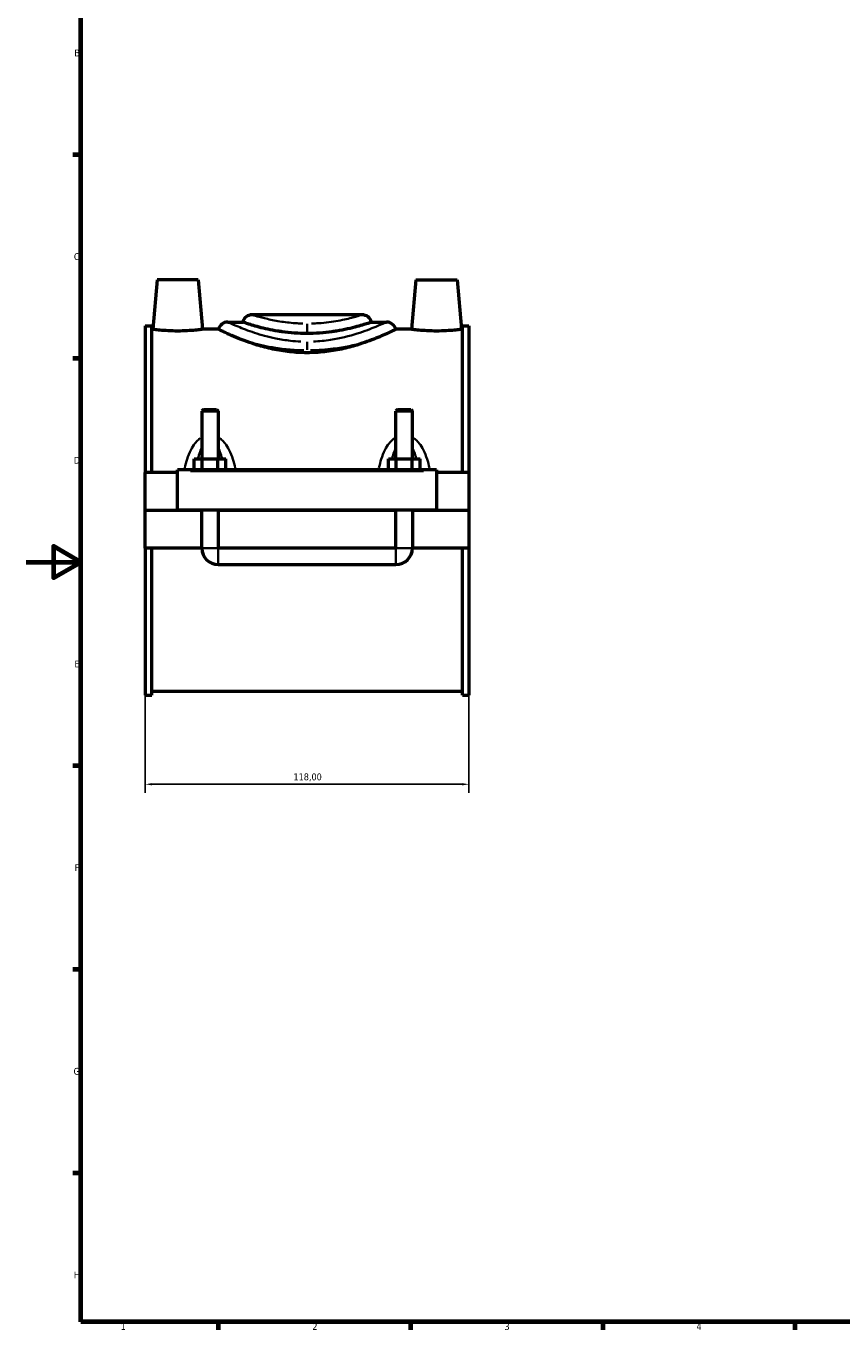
# Model space of a CAD drawing. Header units: millimetres. Extents: x 0 to 902, y -8 to 993.
# Tile 1 of 6: x 0 to 297, y 17 to 492. Entities that reach past the tile are written whole.
import ezdxf

# ---------------------------------------------------------------- set-up
doc = ezdxf.new("R2010")
doc.units = ezdxf.units.MM
for name, color, linetype, lineweight in [('Border (ISO)', 7, 'Continuous', 70), ('Dimension (ISO)', 7, 'Continuous', 25), ('Visible (ISO)', 7, 'Continuous', 50), ('Visible Narrow (ISO)', 7, 'Continuous', 35)]:
    doc.layers.add(name, color=color, linetype=linetype, lineweight=lineweight)
doc.styles.add('Note Text (ISO)', font='tahoma.ttf')
doc.dimstyles.new('Default (ISO)', dxfattribs={"dimtxt": 2.5, "dimasz": 2.5, "dimexe": 3.175, "dimexo": 0, "dimgap": 0.762, "dimtad": 1, "dimrnd": 1e-08, "dimzin": 0, "dimtxsty": 'Note Text (ISO)', "dimcen": 0.09, "dimdle": 10, "dimclrd": 256, "dimclre": 256, "dimclrt": 232, "dimazin": 0, "dimtfac": 1.40208, "dimtmove": 0, "dimatfit": 3, "dimfxl": 1, "dimtolj": 1, "dimtzin": 0, "dimlwd": -1, "dimlwe": -1, "dimarcsym": 0})

# ---------------------------------------------------------------- blocks, each defined once
blk = doc.blocks.new('Borders Default Border')
at = {"layer": 'Border (ISO)'}
for p, q in [((20, 445.5), (17.1, 445.5)), ((20, 371.25), (17.1, 371.25)), ((20, 222.75), (17.1, 222.75)), ((20, 148.5), (17.1, 148.5)), ((20, 74.25), (17.1, 74.25)), ((70.08, 20), (70.08, 17.1)), ((140.17, 20), (140.17, 17.1)), ((210.25, 20), (210.25, 17.1)), ((280.33, 20), (280.33, 17.1))]:
    blk.add_line(p, q, dxfattribs=at)
at = {"layer": 'Border (ISO)', "flags": 128}
for points in [[(20, 20), (20, 574), (821, 574), (821, 20), (20, 20)], [(0, 297), (20, 297), (10, 302.77), (10, 291.23), (20, 297)]]:
    blk.add_lwpolyline(points, dxfattribs=at)
at = {"layer": 'Border (ISO)', "color": 232, "true_color": 0xca0064, "char_height": 2.5, "attachment_point": 7, "style": 'Note Text (ISO)'}
for s, insert in [('B', (17.59, 481.37)), ('C', (17.43, 407.08)), ('D', (17.43, 332.88)), ('E', (17.64, 258.63)), ('F', (17.7, 184.38)), ('G', (17.31, 110.08)), ('H', (17.44, 35.88)), ('1', (34.48, 17.1)), ('2', (104.37, 17.1)), ('3', (174.43, 17.05)), ('4', (244.42, 17.1))]:
    blk.add_mtext(s, dxfattribs=dict(at, insert=insert))
blk = doc.blocks.new('*D10')
at = {"layer": 'Defpoints', "color": 0, "transparency": 16777216}
for p in [(43.46, 248.55), (161.46, 248.55), (43.46, 216.02)]:
    blk.add_point(p, dxfattribs=at)
at = {"layer": 'Dimension (ISO)', "transparency": 16777216}
for p, q in [((43.46, 248.55), (43.46, 212.84)), ((161.46, 248.55), (161.46, 212.84)), ((158.96, 216.02), (45.96, 216.02))]:
    blk.add_line(p, q, dxfattribs=at)
for points in [[(45.96, 216.44), (45.96, 215.6), (43.46, 216.02)], [(158.96, 216.44), (158.96, 215.6), (161.46, 216.02)]]:
    blk.add_solid(points, dxfattribs=at)
at = {"layer": 'Dimension (ISO)', "color": 232, "true_color": 0xca0064, "transparency": 16777216, "insert": (97.5, 219.96), "char_height": 2.5, "attachment_point": 1, "style": 'Note Text (ISO)'}
blk.add_mtext('\\A1;118,00', dxfattribs=at)

msp = doc.modelspace()

# ---------------------------------------------------------------- linework, layer by layer
at = {"layer": 'Visible (ISO)'}
for p, q in [((47.7585, 399.8724), (46.1837, 381.8724)), ((62.7585, 399.8724), (47.7585, 399.8724)), ((62.7585, 399.8724), (64.3333, 381.8724)), ((142.1585, 399.8724), (140.5837, 381.8724)), ((142.1585, 399.8724), (157.1585, 399.8724)), ((157.1585, 399.8724), (158.7333, 381.8724)), ((122.5185, 387.1524), (82.3985, 387.1524)), ((43.4585, 383.1924), (43.4585, 329.6224)), ((43.4585, 383.1924), (45.8185, 383.1924)), ((45.8185, 329.6224), (45.8185, 383.1924)), ((46.1837, 381.8724), (45.8185, 381.8724)), ((70.1249, 381.8724), (64.3333, 381.8724)), ((73.5485, 384.5124), (78.9749, 384.5124)), ((125.9422, 384.5124), (131.3685, 384.5124)), ((140.5837, 381.8724), (134.7922, 381.8724)), ((159.0985, 381.8724), (158.7333, 381.8724)), ((159.0985, 329.6224), (159.0985, 383.1924)), ((159.0985, 383.1924), (161.4585, 383.1924)), ((161.4585, 383.1924), (161.4585, 329.6224)), ((64.6585, 352.589), (64.0585, 351.989)), ((70.0585, 351.989), (64.0585, 351.989)), ((64.0585, 351.989), (64.0585, 334.6224)), ((64.6585, 352.589), (69.4585, 352.589)), ((69.4585, 352.589), (70.0585, 351.989)), ((70.0585, 351.989), (70.0585, 334.6224)), ((135.4585, 352.589), (134.8585, 351.989)), ((140.8585, 351.989), (134.8585, 351.989)), ((134.8585, 334.6224), (134.8585, 351.989)), ((135.4585, 352.589), (140.2585, 352.589)), ((140.2585, 352.589), (140.8585, 351.989)), ((140.8585, 334.6224), (140.8585, 351.989)), ((61.285, 330.6224), (61.285, 334.6224)), ((61.285, 334.6224), (64.1718, 334.6224)), ((64.1718, 330.6224), (64.1718, 334.6224)), ((64.1718, 334.6224), (69.9453, 334.6224)), ((69.9453, 330.6224), (69.9453, 334.6224)), ((69.9453, 334.6224), (72.832, 334.6224)), ((72.832, 330.6224), (72.832, 334.6224)), ((132.085, 330.6224), (132.085, 334.6224)), ((132.085, 334.6224), (134.9718, 334.6224)), ((134.9718, 330.6224), (134.9718, 334.6224)), ((134.9718, 334.6224), (140.7453, 334.6224)), ((140.7453, 330.6224), (140.7453, 334.6224)), ((140.7453, 334.6224), (143.632, 334.6224)), ((143.632, 330.6224), (143.632, 334.6224)), ((55.2585, 329.6224), (43.4585, 329.6224)), ((43.4585, 315.9224), (43.4585, 329.6224)), ((55.2585, 330.1224), (55.2585, 330.6224)), ((149.6585, 330.6224), (55.2585, 330.6224)), ((55.2585, 315.9224), (55.2585, 330.1224)), ((149.6585, 330.6224), (149.6585, 330.1224)), ((149.6585, 330.1224), (149.6585, 315.9224)), ((161.4585, 329.6224), (149.6585, 329.6224)), ((161.4585, 329.6224), (161.4585, 315.9224)), ((43.4585, 315.9224), (55.2585, 315.9224)), ((43.4585, 302.1224), (43.4585, 315.8224)), ((64.0585, 315.8224), (43.4585, 315.8224)), ((149.6585, 315.9224), (55.2585, 315.9224)), ((64.0585, 315.9224), (64.0585, 315.8224)), ((64.0585, 302.1224), (64.0585, 315.8224)), ((70.0585, 315.9224), (70.0585, 315.8224)), ((134.8585, 315.8224), (70.0585, 315.8224)), ((70.0585, 315.8224), (70.0585, 302.1224)), ((134.8585, 315.8224), (134.8585, 315.9224)), ((134.8585, 302.1224), (134.8585, 315.8224)), ((140.8585, 315.8224), (140.8585, 315.9224)), ((161.4585, 315.8224), (140.8585, 315.8224)), ((140.8585, 315.8224), (140.8585, 302.1224)), ((149.6585, 315.9224), (161.4585, 315.9224)), ((161.4585, 315.8224), (161.4585, 302.1224)), ((64.0585, 302.1224), (43.4585, 302.1224)), ((43.4585, 302.1224), (43.4585, 248.5524)), ((45.8185, 248.5524), (45.8185, 302.1224)), ((134.8585, 302.1224), (70.0585, 302.1224)), ((161.4585, 302.1224), (140.8585, 302.1224)), ((159.0985, 248.5524), (159.0985, 302.1224)), ((161.4585, 302.1224), (161.4585, 248.5524)), ((70.0585, 296.1224), (134.8585, 296.1224)), ((43.4585, 248.5524), (45.8185, 248.5524)), ((159.0985, 249.8724), (45.8185, 249.8724)), ((159.0985, 248.5524), (161.4585, 248.5524))]:
    msp.add_line(p, q, dxfattribs=at)
for centre, radius, start, end in [((82.3985, 383.6124), 3.54, 90, 165.271604), ((122.5185, 383.6124), 3.54, 14.728396, 90), ((73.5485, 380.9724), 3.54, 90, 165.271604), ((131.3685, 380.9724), 3.54, 14.728396, 90), ((70.0585, 302.1224), 6, 180, 270), ((134.8585, 302.1224), 6, 270, 0)]:
    msp.add_arc(centre, radius, start, end, dxfattribs=at)
for points, knots in [([(55.2585, 381.2378), (54.1114, 381.2378), (52.8898, 381.2715), (50.6474, 381.3926), (49.6265, 381.478), (48.0217, 381.6372), (47.3286, 381.7213), (46.4097, 381.8397), (46.1837, 381.8724), (46.1837, 381.8724)], [2.7468522, 2.7468522, 2.7468522, 2.7468522, 3.09100147, 3.09100147, 3.43515073, 3.43515073, 3.77771526, 3.77771526, 4.12027978, 4.12027978, 4.12027978, 4.12027978]), ([(64.3333, 381.8724), (64.3333, 381.8724), (64.1067, 381.8396), (63.185, 381.7209), (62.49, 381.6366), (60.8833, 381.4774), (59.8633, 381.3921), (57.6237, 381.2714), (56.4039, 381.2378), (55.2585, 381.2378)], [6.86713347, 6.86713347, 6.86713347, 6.86713347, 7.21024568, 7.21024568, 7.55335789, 7.55335789, 7.89695873, 7.89695873, 8.24055957, 8.24055957, 8.24055957, 8.24055957]), ([(80.5265, 377.3867), (77.6129, 378.4255), (75.2115, 379.4672), (72.2204, 380.8376), (71.3146, 381.2815), (70.4488, 381.7095), (70.2507, 381.8092), (70.1394, 381.8651), (70.1249, 381.8724), (70.1248, 381.8724)], [0, 0, 0, 0, 1.22620814, 1.22620814, 2.08082011, 2.08082011, 2.56184906, 2.56184906, 2.73189105, 2.73189105, 2.73189105, 2.73189105]), ([(91.7512, 381.211), (89.1869, 381.6312), (86.897, 382.1564), (82.9803, 383.1924), (81.4203, 383.6896), (79.7542, 384.2405), (79.3273, 384.3894), (79.0233, 384.4954), (78.9748, 384.5123), (78.9748, 384.5123)], [0, 0, 0, 0, 0.8724031, 0.8724031, 1.78794344, 1.78794344, 2.3546068, 2.3546068, 2.61923148, 2.61923148, 2.61923148, 2.61923148]), ([(113.1659, 381.211), (112.6294, 381.1231), (112.0811, 381.0397), (110.0722, 380.7599), (108.555, 380.5974), (105.4959, 380.3812), (103.9539, 380.3277), (100.9632, 380.3277), (99.4212, 380.3812), (96.3621, 380.5974), (94.8449, 380.7599), (92.8359, 381.0397), (92.2877, 381.1231), (91.7512, 381.211)], [6.10616472, 6.10616472, 6.10616472, 6.10616472, 6.27843753, 6.27843753, 6.72703291, 6.72703291, 7.17562829, 7.17562829, 7.62422367, 7.62422367, 8.07281904, 8.07281904, 8.24509186, 8.24509186, 8.24509186, 8.24509186]), ([(125.9422, 384.5123), (125.9422, 384.5123), (125.9206, 384.5048), (125.7487, 384.4447), (125.4293, 384.3326), (124.0263, 383.8608), (122.556, 383.3785), (119.5835, 382.5633), (118.4417, 382.2726), (115.9456, 381.7131), (114.5972, 381.4456), (113.1659, 381.211)], [2.61923137, 2.61923137, 2.61923137, 2.61923137, 2.795926, 2.795926, 3.32222768, 3.32222768, 4.26179422, 4.26179422, 4.7504057, 4.7504057, 5.23741601, 5.23741601, 5.23741601, 5.23741601]), ([(134.7922, 381.8724), (134.7922, 381.8723), (134.7627, 381.8575), (134.5783, 381.765), (134.3212, 381.636), (133.175, 381.0727), (131.9271, 380.4668), (128.6492, 379.0206), (126.6768, 378.2018), (124.3906, 377.3867)], [2.73189115, 2.73189115, 2.73189115, 2.73189115, 2.97447487, 2.97447487, 3.48844918, 3.48844918, 4.50161917, 4.50161917, 5.46347579, 5.46347579, 5.46347579, 5.46347579]), ([(149.6585, 381.2378), (148.5132, 381.2378), (147.2934, 381.2714), (145.0538, 381.3921), (144.0338, 381.4774), (142.4271, 381.6366), (141.7321, 381.7209), (140.8104, 381.8396), (140.5837, 381.8724), (140.5837, 381.8724)], [0, 0, 0, 0, 0.34360084, 0.34360084, 0.68720168, 0.68720168, 1.03031389, 1.03031389, 1.3734261, 1.3734261, 1.3734261, 1.3734261]), ([(158.7333, 381.8724), (158.7333, 381.8724), (158.5074, 381.8397), (157.5884, 381.7213), (156.8954, 381.6372), (155.2906, 381.478), (154.2697, 381.3926), (152.0273, 381.2715), (150.8057, 381.2378), (149.6585, 381.2378)], [4.12027978, 4.12027978, 4.12027978, 4.12027978, 4.46284431, 4.46284431, 4.80540884, 4.80540884, 5.1495581, 5.1495581, 5.49370737, 5.49370737, 5.49370737, 5.49370737]), ([(102.4585, 373.3441), (100.3786, 373.3441), (98.2423, 373.4603), (94.0194, 373.9224), (91.9326, 374.2676), (87.9495, 375.1153), (86.0495, 375.6173), (82.9471, 376.5522), (81.6845, 376.9738), (80.5265, 377.3867)], [0, 0, 0, 0, 0.62398747, 0.62398747, 1.24797494, 1.24797494, 1.87196241, 1.87196241, 2.35197986, 2.35197986, 2.35197986, 2.35197986]), ([(124.3906, 377.3867), (123.2326, 376.9738), (121.9699, 376.5522), (118.8676, 375.6173), (116.9675, 375.1153), (112.9845, 374.2676), (110.8977, 373.9224), (106.6747, 373.4603), (104.5385, 373.3441), (102.4585, 373.3441)], [17.59041033, 17.59041033, 17.59041033, 17.59041033, 18.07042778, 18.07042778, 18.69441525, 18.69441525, 19.31840272, 19.31840272, 19.94239019, 19.94239019, 19.94239019, 19.94239019])]:
    msp.add_open_spline(points, degree=3, knots=knots, dxfattribs=at)
at = {"layer": 'Visible Narrow (ISO)'}
for p, q in [((102.4585, 383.8819), (102.4585, 380.7987)), ((102.4585, 377.2806), (102.4585, 374.3974)), ((59.9785, 330.1224), (144.9385, 330.1224)), ((64.0955, 302.1224), (70.0216, 302.1224)), ((70.0585, 296.1593), (70.0585, 302.0854)), ((134.8585, 296.1593), (134.8585, 302.0854)), ((140.8216, 302.1224), (134.8955, 302.1224))]:
    msp.add_line(p, q, dxfattribs=at)
for points, knots in [([(100.8759, 383.9757), (100.177, 383.9937), (99.4812, 384.0235), (96.8615, 384.1794), (94.9894, 384.3836), (91.3013, 384.9301), (89.5223, 385.2852), (86.4741, 385.9845), (85.2078, 386.3272), (83.2696, 386.8791), (82.6506, 387.0735), (82.4612, 387.1328)], [0.17926799, 0.17926799, 0.17926799, 0.17926799, 0.41730587, 0.41730587, 1.08499525, 1.08499525, 1.83714802, 1.83714802, 2.59415663, 2.59415663, 3.40609186, 3.40609186, 3.40609186, 3.40609186]), ([(122.4547, 387.1317), (122.3804, 387.1089), (122.2399, 387.0658), (121.4978, 386.8397), (120.5214, 386.5453), (117.7511, 385.816), (115.9121, 385.3765), (111.6415, 384.6017), (109.2036, 384.2715), (105.7875, 384.0394), (104.9168, 383.9983), (104.0412, 383.9757)], [10.93533365, 10.93533365, 10.93533365, 10.93533365, 11.25648189, 11.25648189, 12.09003312, 12.09003312, 12.97418302, 12.97418302, 13.86392408, 13.86392408, 14.16217338, 14.16217338, 14.16217338, 14.16217338]), ([(100.1603, 377.4208), (98.8864, 377.4739), (97.6207, 377.5701), (94.5486, 377.906), (92.7675, 378.1909), (88.2232, 379.1094), (85.6051, 379.8473), (80.9134, 381.39), (78.8685, 382.1942), (75.8338, 383.4623), (74.7697, 383.9479), (73.9106, 384.3433), (73.7384, 384.4227), (73.6422, 384.4672)], [10.20360579, 10.20360579, 10.20360579, 10.20360579, 10.61853003, 10.61853003, 11.22829602, 11.22829602, 12.24714187, 12.24714187, 13.31426813, 13.31426813, 14.28770589, 14.28770589, 14.68321315, 14.68321315, 14.68321315, 14.68321315]), ([(92.2471, 381.1536), (94.112, 380.9431), (96.1008, 380.7761), (99.3834, 380.6183), (100.6411, 380.5837), (101.9013, 380.5758)], [-1.018298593, -1.018298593, -1.018298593, -1.018298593, -0.417305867, -0.417305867, -0.053594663, -0.053594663, -0.053594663, -0.053594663]), ([(103.0158, 380.5758), (104.4846, 380.585), (105.9499, 380.6306), (109.2135, 380.8097), (110.9916, 380.9641), (112.6699, 381.1536)], [-14.28784699, -14.28784699, -14.28784699, -14.28784699, -13.863924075, -13.863924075, -13.323132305, -13.323132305, -13.323132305, -13.323132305]), ([(131.2761, 384.4685), (131.1587, 384.4137), (130.9297, 384.3074), (129.9449, 383.8563), (128.9022, 383.3846), (125.7625, 382.0776), (123.456, 381.1791), (117.8803, 379.421), (114.5587, 378.5706), (108.9633, 377.7184), (106.8713, 377.5103), (104.7565, 377.4214)], [25.13571897, 25.13571897, 25.13571897, 25.13571897, 25.61464261, 25.61464261, 26.52972688, 26.52972688, 27.6978236, 27.6978236, 28.92640956, 28.92640956, 29.61534787, 29.61534787, 29.61534787, 29.61534787]), ([(81.4168, 377.1394), (83.8804, 376.4679), (86.6637, 375.8167), (91.5808, 374.9769), (93.5801, 374.7067), (97.4702, 374.3473), (99.3505, 374.2429), (101.2386, 374.2112)], [-12.18852315, -12.18852315, -12.18852315, -12.18852315, -11.22829602, -11.22829602, -10.61853003, -10.61853003, -10.07230632, -10.07230632, -10.07230632, -10.07230632]), ([(103.6784, 374.2114), (106.5133, 374.2596), (109.3298, 374.4735), (116.0403, 375.3371), (119.7687, 376.1435), (123.1529, 377.0452), (123.3274, 377.0922), (123.5003, 377.1394)], [-29.74664763, -29.74664763, -29.74664763, -29.74664763, -28.92640956, -28.92640956, -27.6978236, -27.6978236, -27.63041435, -27.63041435, -27.63041435, -27.63041435]), ([(63.4936, 342.149), (63.269, 341.988), (63.0527, 341.8149), (62.383, 341.2244), (61.963, 340.7682), (60.9945, 339.5348), (60.4951, 338.7163), (59.528, 336.8087), (59.092, 335.6995), (58.381, 333.5043), (58.0965, 332.4218), (57.8545, 331.3214)], [-1.82498167, -1.82498167, -1.82498167, -1.82498167, -1.74211872, -1.74211872, -1.55765062, -1.55765062, -1.27550072, -1.27550072, -0.93026855, -0.93026855, -0.61057156, -0.61057156, -0.61057156, -0.61057156]), ([(62.6754, 334.8365), (62.7823, 335.2408), (62.8972, 335.6379), (63.272, 336.8126), (63.5601, 337.5629), (63.9209, 338.2931), (63.9442, 338.3394), (63.9677, 338.3853)], [1.136197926, 1.136197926, 1.136197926, 1.136197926, 1.275500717, 1.275500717, 1.557650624, 1.557650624, 1.576869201, 1.576869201, 1.576869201, 1.576869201]), ([(70.1494, 338.3853), (70.1729, 338.3394), (70.1961, 338.2931), (70.557, 337.5629), (70.8451, 336.8126), (71.2199, 335.6379), (71.3348, 335.2408), (71.4417, 334.8365)], [2.839421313, 2.839421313, 2.839421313, 2.839421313, 2.85863989, 2.85863989, 3.140789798, 3.140789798, 3.280092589, 3.280092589, 3.280092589, 3.280092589]), ([(76.2626, 331.3214), (76.0205, 332.4218), (75.736, 333.5043), (75.0251, 335.6995), (74.5891, 336.8087), (73.6219, 338.7163), (73.1225, 339.5348), (72.1541, 340.7682), (71.7341, 341.2244), (71.0644, 341.8149), (70.8481, 341.988), (70.6235, 342.149)], [-3.80571895, -3.80571895, -3.80571895, -3.80571895, -3.48602196, -3.48602196, -3.1407898, -3.1407898, -2.85863989, -2.85863989, -2.6741718, -2.6741718, -2.59130884, -2.59130884, -2.59130884, -2.59130884]), ([(134.2936, 342.149), (134.069, 341.988), (133.8527, 341.8148), (133.183, 341.2244), (132.763, 340.7682), (131.7945, 339.5347), (131.2951, 338.7162), (130.328, 336.8086), (129.892, 335.6994), (129.181, 333.5043), (128.8965, 332.4218), (128.6545, 331.3214)], [-1.82552183, -1.82552183, -1.82552183, -1.82552183, -1.74265723, -1.74265723, -1.55818704, -1.55818704, -1.27603479, -1.27603479, -0.93079911, -0.93079911, -0.61111175, -0.61111175, -0.61111175, -0.61111175]), ([(133.4754, 334.8365), (133.5823, 335.2408), (133.6971, 335.6379), (134.0719, 336.8126), (134.3601, 337.5629), (134.7209, 338.2931), (134.7442, 338.3394), (134.7677, 338.3853)], [1.136738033, 1.136738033, 1.136738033, 1.136738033, 1.276034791, 1.276034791, 1.558187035, 1.558187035, 1.577409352, 1.577409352, 1.577409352, 1.577409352]), ([(140.9494, 338.3853), (140.9729, 338.3394), (140.9962, 338.2931), (141.357, 337.5629), (141.6451, 336.8126), (142.0199, 335.6379), (142.1348, 335.2408), (142.2417, 334.8365)], [2.839961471, 2.839961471, 2.839961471, 2.839961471, 2.859183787, 2.859183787, 3.141336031, 3.141336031, 3.280632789, 3.280632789, 3.280632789, 3.280632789]), ([(147.0626, 331.3214), (146.8206, 332.4218), (146.5361, 333.5043), (145.8251, 335.6994), (145.3891, 336.8086), (144.422, 338.7162), (143.9226, 339.5347), (142.9541, 340.7682), (142.5341, 341.2244), (141.8644, 341.8148), (141.6481, 341.988), (141.4235, 342.149)], [-3.80625908, -3.80625908, -3.80625908, -3.80625908, -3.48657171, -3.48657171, -3.14133603, -3.14133603, -2.85918379, -2.85918379, -2.6747136, -2.6747136, -2.59184899, -2.59184899, -2.59184899, -2.59184899])]:
    msp.add_open_spline(points, degree=3, knots=knots, dxfattribs=at)

# ---------------------------------------------------------------- block references
msp.add_blockref('Borders Default Border', (0, 0))

# ---------------------------------------------------------------- dimensions: what is measured, and where the dimension line sits
at = {"layer": 'Dimension (ISO)'}
dim = msp.add_linear_dim(base=(43.4585, 216.0189), p1=(161.4585, 248.5524), p2=(43.4585, 248.5524), dimstyle='Default (ISO)', override={"dimdec": 2, "dimtp": 0, "dimtm": 0, "dimtdec": 2, "dimtofl": 0, "dimatfit": 1}, dxfattribs=at)
dim.commit()
dim.dimension.update_dxf_attribs({"geometry": '*D10', "text_midpoint": (102.4585, 216.0189), "dimtype": 160})

doc.saveas('drawing.dxf')
